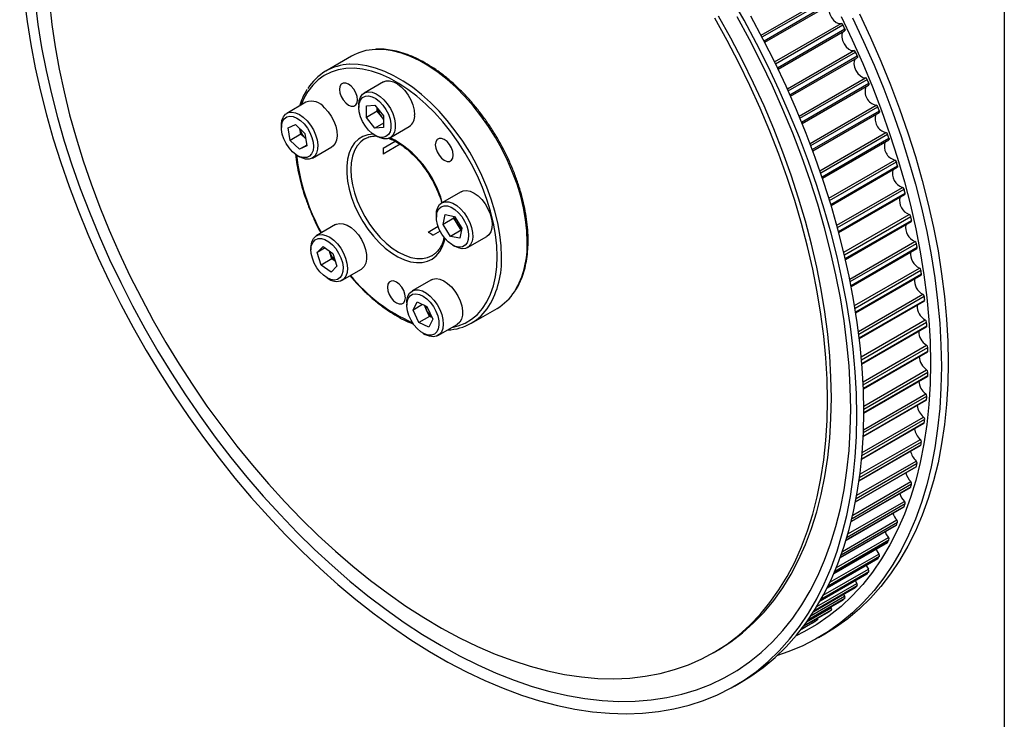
# Model space of a CAD drawing. Header units: millimetres. Extents: x 19 to 820, y 19 to 629.
# Tile 9 of 10: x 657 to 819, y 401 to 517. Entities that reach past the tile are written whole.
import ezdxf

# ---------------------------------------------------------------- set-up
doc = ezdxf.new("R2010")
doc.units = ezdxf.units.MM
doc.header["$LTSCALE"] = 3
doc.layers.add('DIMENSIONS', color=140, linetype='Continuous', lineweight=25)
doc.layers.add('TEXT', color=140, linetype='Continuous', lineweight=25)
doc.styles.add('SLDTEXTSTYLE0', font='TXT', dxfattribs={"width": 0.7})
doc.dimstyles.new('SLDDIMSTYLE0', dxfattribs={"dimtxt": 6.474023, "dimasz": 9.906, "dimexe": 0, "dimexo": 0.0625, "dimgap": 1.618506, "dimtad": 0, "dimtih": 1, "dimtoh": 1, "dimrnd": 1e-09, "dimzin": 4, "dimdsep": 46, "dimtxsty": 'SLDTEXTSTYLE0', "dimsah": 1, "dimcen": 0, "dimadec": 0, "dimazin": 1, "dimtfac": 1, "dimtofl": 0, "dimtmove": 0, "dimatfit": 3, "dimfxl": 0, "dimfrac": 2, "dimtolj": 1, "dimtzin": 12, "dimarcsym": 0})

# ---------------------------------------------------------------- blocks, each defined once
blk = doc.blocks.new('_D_11')
at = {"layer": 'DIMENSIONS'}
for p, q in [((596.03, 406.99), (593.86, 406.99)), ((593.86, 406.99), (593.86, 396.7)), ((615.27, 406.99), (617.45, 406.99)), ((617.45, 406.99), (617.45, 396.7)), ((593.86, 396.7), (596.03, 396.7)), ((617.45, 396.7), (615.27, 396.7)), ((651.14, 397.59), (634.47, 397.59)), ((668.98, 361.29), (651.14, 397.59))]:
    blk.add_line(p, q, dxfattribs=at)
blk.add_solid([(668.98, 361.29), (665.98, 370.86), (663.24, 369.51)], dxfattribs=at)
at = {"layer": 'DIMENSIONS', "char_height": 6.35, "attachment_point": 1, "style": 'SLDTEXTSTYLE0'}
for s, insert in [('%%c', (588.45, 416.62)), ('191.0', (598.23, 416.62)), ('7.52', (596.03, 404.88)), ('PITCH DIA.', (581.59, 393.15))]:
    blk.add_mtext(s, dxfattribs=dict(at, insert=insert))

msp = doc.modelspace()

# ---------------------------------------------------------------- linework, layer by layer
for p, q in [((779.064, 514.283), (790.025, 520.611)), ((779.213, 513.999), (790.319, 520.411)), ((779.546, 513.359), (790.651, 519.77)), ((779.672, 513.114), (790.639, 519.445)), ((781.295, 509.878), (792.249, 516.202)), ((781.441, 509.577), (792.541, 515.984)), ((781.754, 508.929), (792.852, 515.336)), ((781.866, 508.694), (792.833, 515.025)), ((783.385, 505.428), (794.328, 511.745)), ((783.528, 505.11), (794.617, 511.512)), ((711.539, 510.818), (707.296, 508.369)), ((783.819, 504.457), (794.907, 510.858)), ((783.919, 504.233), (794.881, 510.561)), ((716.817, 506.574), (713.635, 504.737)), ((785.328, 500.946), (796.256, 507.255)), ((785.467, 500.612), (796.542, 507.006)), ((785.736, 499.956), (796.809, 506.348)), ((785.823, 499.742), (796.778, 506.066)), ((704.039, 503.231), (700.857, 501.394)), ((712.755, 502.792), (712.755, 502.383)), ((713.992, 502.612), (715.406, 502.738)), ((713.992, 500.726), (713.992, 502.612)), ((715.76, 501.747), (713.992, 500.726)), ((715.406, 502.738), (716.82, 500.979)), ((715.76, 501.747), (715.76, 502.299)), ((716.467, 500.867), (715.76, 501.747)), ((787.121, 496.445), (798.029, 502.742)), ((787.253, 496.095), (798.31, 502.479)), ((787.5, 495.437), (798.554, 501.819)), ((787.576, 495.234), (798.518, 501.551)), ((715.406, 498.967), (713.992, 500.726)), ((716.82, 500.427), (716.467, 500.867)), ((716.82, 500.979), (716.82, 499.093)), ((699.977, 499.448), (699.977, 499.04)), ((701.076, 498.988), (702.289, 499.549)), ((701.415, 496.948), (701.076, 498.988)), ((702.289, 499.549), (703.842, 498.07)), ((703.183, 497.968), (703.039, 498.836)), ((716.82, 499.783), (715.406, 498.967)), ((716.82, 499.093), (715.406, 498.967)), ((717.885, 497.376), (721.067, 499.213)), ((703.183, 497.968), (701.415, 496.948)), ((702.968, 495.468), (701.415, 496.948)), ((703.96, 497.228), (703.183, 497.968)), ((703.842, 498.07), (704.182, 496.03)), ((703.987, 497.203), (703.96, 497.228)), ((703.987, 497.203), (703.96, 497.228)), ((715.406, 497.791), (715.759, 497.587)), ((716.752, 495.664), (718.722, 496.802)), ((788.757, 491.937), (799.641, 498.22)), ((788.882, 491.572), (799.918, 497.942)), ((789.106, 490.914), (800.138, 497.282)), ((789.171, 490.722), (800.096, 497.028)), ((704.161, 496.157), (702.968, 495.468)), ((704.182, 496.03), (702.968, 495.468)), ((705.107, 494.032), (708.289, 495.869)), ((719.565, 496.309), (716.752, 494.685)), ((702.628, 494.447), (702.982, 494.243)), ((790.233, 487.434), (801.089, 493.7)), ((790.35, 487.055), (801.359, 493.41)), ((790.55, 486.398), (801.555, 492.751)), ((790.605, 486.217), (801.508, 492.512)), ((791.546, 482.949), (802.367, 489.196)), ((791.654, 482.556), (802.631, 488.893)), ((729.594, 488.478), (726.412, 486.641)), ((791.829, 481.903), (802.802, 488.237)), ((791.875, 481.733), (802.751, 488.012)), ((725.532, 484.695), (725.532, 484.287)), ((726.631, 483.07), (726.97, 484.719)), ((728.398, 484.091), (726.631, 483.07)), ((726.97, 484.719), (728.523, 484.405)), ((728.398, 484.091), (728.466, 484.416)), ((729.005, 483.109), (728.398, 484.091)), ((728.523, 484.405), (729.737, 482.442)), ((792.692, 478.496), (803.473, 484.719)), ((792.789, 478.089), (803.729, 484.404)), ((792.94, 477.442), (803.875, 483.754)), ((708.92, 483.068), (705.738, 481.231)), ((724.174, 481.829), (725.807, 482.772)), ((727.844, 481.108), (726.631, 483.07)), ((729.612, 482.128), (727.844, 481.108)), ((729.612, 482.128), (729.005, 483.109)), ((729.737, 482.442), (729.397, 480.794)), ((729.67, 482.117), (729.612, 482.128)), ((792.977, 477.283), (803.821, 483.543)), ((726.14, 481.985), (725.023, 481.34)), ((729.397, 480.794), (727.844, 481.108)), ((730.662, 479.28), (733.844, 481.117)), ((704.858, 479.285), (704.858, 478.877)), ((705.885, 478.48), (706.845, 479.452)), ((707.172, 479.223), (705.885, 478.48)), ((706.845, 479.452), (708.469, 478.317)), ((728.183, 479.694), (728.537, 479.49)), ((793.669, 474.086), (804.403, 480.282)), ((793.754, 473.665), (804.652, 479.956)), ((793.88, 473.026), (804.771, 479.313)), ((793.909, 472.878), (804.715, 479.116)), ((706.549, 476.374), (705.885, 478.48)), ((708.317, 477.395), (706.549, 476.374)), ((707.985, 478.448), (707.901, 478.714)), ((708.317, 477.395), (707.985, 478.448)), ((708.885, 476.998), (708.317, 477.395)), ((708.469, 478.317), (709.133, 476.211)), ((708.174, 475.24), (706.549, 476.374)), ((709.133, 476.211), (708.174, 475.24)), ((709.988, 473.869), (713.17, 475.706)), ((794.476, 469.732), (805.155, 475.897)), ((794.547, 469.299), (805.395, 475.561)), ((707.509, 474.284), (707.862, 474.08)), ((724.714, 473.95), (721.532, 472.113)), ((794.649, 468.669), (805.489, 474.927)), ((794.67, 468.532), (805.43, 474.744)), ((795.111, 465.447), (805.727, 471.575)), ((795.168, 465.002), (805.958, 471.231)), ((720.651, 470.167), (720.651, 469.759)), ((721.679, 468.969), (722.343, 470.308)), ((723.268, 469.886), (721.679, 468.969)), ((722.343, 470.308), (723.967, 469.568)), ((723.927, 468.949), (723.555, 469.756)), ((723.967, 469.568), (724.927, 467.488)), ((731.294, 466.798), (735.537, 469.248)), ((795.243, 464.383), (806.025, 470.607)), ((795.258, 464.257), (805.965, 470.437)), ((722.639, 466.889), (721.679, 468.969)), ((724.407, 467.91), (722.639, 466.889)), ((724.407, 467.91), (723.927, 468.949)), ((724.927, 467.488), (724.263, 466.149)), ((724.819, 467.721), (724.407, 467.91)), ((724.263, 466.149), (722.639, 466.889)), ((725.782, 464.752), (728.964, 466.589)), ((795.574, 461.243), (806.118, 467.33)), ((795.614, 460.786), (806.339, 466.977)), ((795.665, 460.18), (806.379, 466.365)), ((795.674, 460.065), (806.318, 466.209)), ((723.303, 465.166), (723.656, 464.962)), ((795.866, 457.133), (806.325, 463.171)), ((795.888, 456.665), (806.536, 462.812)), ((795.914, 456.074), (806.55, 462.214)), ((795.918, 455.969), (806.488, 462.071)), ((795.987, 453.13), (806.35, 459.112)), ((795.99, 452.651), (806.55, 458.747)), ((795.991, 452.076), (806.536, 458.164)), ((795.991, 451.982), (806.474, 458.034)), ((795.923, 448.756), (806.379, 454.792)), ((795.941, 449.245), (806.191, 455.162)), ((795.895, 448.115), (806.278, 454.109)), ((795.899, 448.2), (806.339, 454.226)), ((795.73, 445.492), (805.849, 451.334)), ((795.635, 444.382), (805.898, 450.307)), ((795.642, 444.457), (805.958, 450.412)), ((795.689, 444.993), (806.025, 450.959)), ((795.215, 440.795), (805.337, 446.638)), ((795.224, 440.86), (805.395, 446.732)), ((795.295, 441.374), (805.489, 447.259)), ((795.361, 441.884), (805.325, 447.636)), ((794.642, 437.367), (804.596, 443.113)), ((794.653, 437.423), (804.652, 443.195)), ((794.745, 437.913), (804.771, 443.701)), ((794.839, 438.433), (804.621, 444.08)), ((794.05, 434.624), (803.875, 440.295)), ((794.175, 435.155), (803.738, 440.675)), ((793.926, 434.112), (803.676, 439.74)), ((793.938, 434.16), (803.729, 439.812)), ((793.222, 431.52), (802.802, 437.051)), ((793.38, 432.062), (802.679, 437.431)), ((793.078, 431.045), (802.581, 436.53)), ((793.091, 431.085), (802.631, 436.592)), ((792.116, 428.182), (801.313, 433.492)), ((792.128, 428.215), (801.359, 433.544)), ((792.275, 428.619), (801.555, 433.977)), ((792.47, 429.174), (801.446, 434.355)), ((791.062, 425.544), (799.876, 430.632)), ((791.074, 425.57), (799.918, 430.675)), ((791.232, 425.94), (800.138, 431.081)), ((791.467, 426.507), (800.043, 431.458)), ((790.403, 424.086), (798.475, 428.746)), ((789.948, 423.153), (798.274, 427.96)), ((789.958, 423.173), (798.31, 427.995)), ((790.123, 423.505), (798.554, 428.373)), ((788.818, 421.041), (796.511, 425.482)), ((788.826, 421.055), (796.542, 425.509)), ((788.99, 421.345), (796.809, 425.859)), ((789.317, 421.94), (796.744, 426.228)), ((788.269, 420.106), (794.857, 423.909)), ((794.588, 424.372), (794.857, 423.909)), ((787.735, 419.247), (794.592, 423.206)), ((787.74, 419.256), (794.617, 423.226)), ((787.892, 419.496), (794.907, 423.546)), ((792.65, 422.085), (792.818, 421.797)), ((794.617, 423.226), (794.592, 423.206)), ((786.781, 417.823), (792.523, 421.138)), ((786.785, 417.828), (792.541, 421.151)), ((786.912, 418.011), (792.852, 421.44)), ((787.333, 418.631), (792.818, 421.797)), ((792.541, 421.151), (792.523, 421.138)), ((786.063, 416.832), (790.308, 419.283)), ((786.064, 416.834), (790.319, 419.29)), ((786.15, 416.949), (790.651, 419.547)), ((786.604, 417.572), (790.632, 419.898)), ((790.319, 419.29), (790.308, 419.283)), ((790.567, 420.009), (790.632, 419.898)), ((785.684, 416.335), (787.954, 417.646)), ((785.685, 416.336), (787.958, 417.648)), ((785.715, 416.375), (788.31, 417.873)), ((787.958, 417.648), (787.954, 417.646)), ((785.684, 416.335), (785.838, 416.424)), ((785.845, 416.428), (785.838, 416.424)), ((788.573, 414.996), (789.704, 415.649)), ((771.156, 412.447), (771.792, 412.814)), ((774.663, 406.966), (775.794, 407.619))]:
    msp.add_line(p, q)
at = {"flags": 128}
for points in [[(657.58, 520.319), (658.051, 516.567), (658.654, 512.766), (659.389, 508.923), (660.255, 505.046), (661.248, 501.142), (662.369, 497.219), (663.613, 493.284), (664.98, 489.346), (666.466, 485.412), (668.069, 481.49), (669.784, 477.587), (671.61, 473.711), (673.542, 469.87), (675.576, 466.071), (677.709, 462.322), (679.936, 458.629), (682.254, 455.001), (684.656, 451.444), (687.14, 447.965), (689.699, 444.571), (692.33, 441.269), (695.026, 438.065), (697.782, 434.966), (700.594, 431.977), (703.455, 429.104), (706.36, 426.353), (709.304, 423.73), (712.28, 421.239), (715.282, 418.885), (718.306, 416.673), (721.344, 414.608), (724.392, 412.693), (727.442, 410.932), (730.489, 409.329), (733.528, 407.886), (736.551, 406.607), (739.554, 405.494), (742.53, 404.549), (745.473, 403.774), (748.378, 403.17), (751.24, 402.739), (754.051, 402.482), (756.808, 402.399), (759.504, 402.49), (762.134, 402.755), (764.694, 403.194), (767.177, 403.806), (769.58, 404.588), (771.897, 405.541), (774.124, 406.662), (776.257, 407.949), (778.292, 409.399), (780.224, 411.01), (782.049, 412.778), (783.765, 414.7), (785.367, 416.772), (786.853, 418.99), (788.22, 421.35), (789.465, 423.848), (790.585, 426.477), (791.579, 429.234), (792.444, 432.112), (793.179, 435.106), (793.783, 438.211), (794.253, 441.419), (794.59, 444.726), (794.792, 448.123), (794.86, 451.606)], [(659.378, 519.788), (659.852, 516.058), (660.46, 512.279), (661.201, 508.458), (662.072, 504.603), (663.073, 500.722), (664.201, 496.823), (665.454, 492.914), (666.83, 489.001), (668.326, 485.094), (669.938, 481.201), (671.664, 477.328), (673.5, 473.484), (675.442, 469.676), (677.486, 465.913), (679.629, 462.201), (681.866, 458.549), (684.192, 454.964), (686.603, 451.452), (689.094, 448.021), (691.66, 444.678), (694.296, 441.429), (696.996, 438.282), (699.755, 435.242), (702.568, 432.315), (705.428, 429.508), (708.331, 426.826), (711.269, 424.275), (714.238, 421.859), (717.231, 419.584), (720.242, 417.453), (723.266, 415.473), (726.296, 413.645), (729.325, 411.975), (732.349, 410.465), (735.36, 409.118), (738.353, 407.937), (741.322, 406.926), (744.261, 406.084), (747.163, 405.415), (750.024, 404.92), (752.836, 404.599), (755.595, 404.453), (758.295, 404.483), (760.931, 404.689), (763.497, 405.069), (765.988, 405.624), (768.399, 406.352), (770.725, 407.252), (772.962, 408.321), (775.105, 409.559), (777.15, 410.962), (779.092, 412.527), (780.928, 414.251), (782.653, 416.131), (784.266, 418.164), (785.761, 420.344), (787.137, 422.668), (788.39, 425.13), (789.518, 427.727), (790.519, 430.452), (791.391, 433.301), (792.131, 436.267), (792.739, 439.344), (793.213, 442.527), (793.553, 445.808), (793.756, 449.182), (793.824, 452.641)], [(661.735, 519.659), (662.14, 516.05), (662.678, 512.389), (663.349, 508.683), (664.151, 504.941), (665.082, 501.17), (666.14, 497.378), (667.324, 493.574), (668.63, 489.764), (670.057, 485.958), (671.6, 482.162), (673.257, 478.386), (675.024, 474.637), (676.898, 470.923), (678.874, 467.252), (680.949, 463.631), (683.117, 460.068), (685.375, 456.571), (687.718, 453.147), (690.141, 449.802), (692.638, 446.545), (695.205, 443.383), (697.835, 440.32), (700.525, 437.365), (703.267, 434.524), (706.056, 431.801), (708.886, 429.204), (711.752, 426.737), (714.647, 424.406), (717.565, 422.215), (720.5, 420.169), (723.446, 418.274), (726.397, 416.531), (729.346, 414.946), (732.288, 413.521), (735.215, 412.26), (738.122, 411.164), (741.003, 410.238), (743.852, 409.481), (746.663, 408.897), (749.429, 408.486), (752.146, 408.249), (754.806, 408.186), (757.406, 408.298), (759.938, 408.585), (762.399, 409.045), (764.782, 409.679), (767.083, 410.484), (769.297, 411.458), (771.419, 412.601), (773.445, 413.909), (775.371, 415.38), (777.192, 417.01), (778.904, 418.796), (780.505, 420.735), (781.99, 422.822), (783.356, 425.053), (784.602, 427.423), (785.723, 429.928), (786.718, 432.561), (787.585, 435.318), (788.322, 438.193), (788.926, 441.179), (789.398, 444.271), (789.735, 447.461), (789.938, 450.743), (790.006, 454.111)], [(794.86, 451.606), (794.792, 455.167), (794.59, 458.798), (794.253, 462.493), (793.783, 466.245), (793.179, 470.046), (792.444, 473.889), (791.579, 477.766), (790.585, 481.67), (789.465, 485.593), (788.22, 489.528), (786.853, 493.466), (785.367, 497.4), (783.765, 501.322), (782.049, 505.225), (780.224, 509.101), (778.292, 512.942), (776.257, 516.741), (774.124, 520.49)], [(790.545, 519.39), (790.367, 519.203), (790.228, 518.812), (790.232, 518.313), (790.377, 517.761), (790.648, 517.218), (791.014, 516.745), (791.435, 516.395), (791.862, 516.207), (792.249, 516.202)], [(795.265, 517.784), (797.091, 513.908), (798.806, 510.005), (800.409, 506.083), (801.895, 502.149), (803.261, 498.211), (804.506, 494.276), (805.627, 490.354), (806.62, 486.45), (807.486, 482.572), (808.221, 478.729), (808.824, 474.928), (809.295, 471.176), (809.631, 467.481), (809.834, 463.85), (809.901, 460.289), (809.834, 456.807), (809.631, 453.409), (809.295, 450.102), (808.824, 446.894), (808.221, 443.789), (807.486, 440.795), (806.62, 437.917), (805.627, 435.16), (804.506, 432.531), (803.261, 430.034), (801.895, 427.674), (800.409, 425.455), (798.806, 423.383), (797.091, 421.461), (795.265, 419.693), (793.333, 418.082), (791.299, 416.632), (789.704, 415.649)], [(790.006, 454.111), (789.938, 457.556), (789.735, 461.073), (789.398, 464.653), (788.926, 468.289), (788.322, 471.973), (787.585, 475.698), (786.718, 479.456), (785.723, 483.238), (784.602, 487.037), (783.356, 490.846), (781.99, 494.655), (780.505, 498.456), (778.904, 502.243), (777.192, 506.007), (775.371, 509.739), (773.445, 513.433), (771.419, 517.08)], [(790.642, 454.478), (790.575, 457.924), (790.372, 461.44), (790.034, 465.02), (789.563, 468.656), (788.958, 472.341), (788.221, 476.066), (787.355, 479.823), (786.36, 483.606), (785.238, 487.405), (783.993, 491.213), (782.626, 495.022), (781.141, 498.824), (779.54, 502.611), (777.828, 506.374), (776.007, 510.107), (774.082, 513.801), (772.056, 517.448)], [(793.824, 452.641), (793.756, 456.179), (793.553, 459.788), (793.213, 463.461), (792.739, 467.191), (792.131, 470.971), (791.391, 474.792), (790.519, 478.646), (789.518, 482.527), (788.39, 486.426), (787.137, 490.336), (785.761, 494.248), (784.266, 498.155), (782.653, 502.049), (780.928, 505.922), (779.092, 509.766), (777.15, 513.573), (775.105, 517.336)], [(795.991, 452.259), (795.924, 455.82), (795.721, 459.451), (795.384, 463.146), (794.914, 466.898), (794.311, 470.699), (793.576, 474.542), (792.71, 478.419), (791.717, 482.323), (790.596, 486.246), (789.351, 490.181), (787.985, 494.119), (786.499, 498.053), (784.896, 501.975), (783.181, 505.878), (781.355, 509.754), (779.423, 513.595), (777.389, 517.394)], [(794.134, 517.131), (795.959, 513.255), (797.675, 509.352), (799.277, 505.43), (800.763, 501.496), (802.13, 497.558), (803.375, 493.623), (804.495, 489.7), (805.489, 485.796), (806.354, 481.919), (807.089, 478.076), (807.693, 474.275), (808.163, 470.523), (808.5, 466.828), (808.702, 463.197), (808.77, 459.636), (808.702, 456.154), (808.5, 452.756), (808.163, 449.449), (807.693, 446.241), (807.089, 443.136), (806.354, 440.142), (805.489, 437.264), (804.495, 434.507), (803.375, 431.878), (802.13, 429.381), (800.763, 427.021), (799.277, 424.802), (797.675, 422.73), (795.959, 420.808), (794.134, 419.04), (792.202, 417.429), (790.167, 415.979), (788.035, 414.692), (785.807, 413.571), (783.49, 412.619), (781.763, 412.036)], [(792.244, 517.358), (794.08, 513.514), (795.806, 509.641), (797.418, 505.748), (798.913, 501.841), (800.289, 497.928), (801.542, 494.019), (802.671, 490.12), (803.671, 486.239), (804.543, 482.384), (805.283, 478.563), (805.891, 474.784), (806.365, 471.054), (806.705, 467.381), (806.909, 463.772), (806.977, 460.234), (806.909, 456.775), (806.705, 453.401), (806.365, 450.119), (805.891, 446.936), (805.283, 443.859), (804.543, 440.893), (803.671, 438.045), (802.671, 435.32), (801.542, 432.723), (800.289, 430.26), (798.913, 427.936), (797.418, 425.756), (795.806, 423.724), (794.08, 421.844), (792.244, 420.119), (790.302, 418.554), (788.257, 417.151), (786.114, 415.914), (784.83, 415.274)], [(792.632, 514.909), (792.535, 514.806), (792.375, 514.436), (792.356, 513.951), (792.481, 513.403), (792.734, 512.855), (793.087, 512.367), (793.502, 511.995), (793.932, 511.78), (794.328, 511.745)], [(792.852, 515.336), (792.873, 515.284), (792.888, 515.231), (792.895, 515.181), (792.894, 515.135), (792.885, 515.094), (792.869, 515.06), (792.846, 515.034), (792.833, 515.025)], [(740.509, 480.236), (740.44, 482.032), (740.236, 483.892), (739.897, 485.802), (739.426, 487.746), (738.828, 489.709), (738.106, 491.674), (737.267, 493.626), (736.318, 495.549), (735.266, 497.427), (734.119, 499.246), (732.887, 500.991), (731.58, 502.647), (730.208, 504.202), (728.782, 505.643), (727.314, 506.958), (725.816, 508.137), (724.299, 509.17), (722.777, 510.049), (721.26, 510.767), (719.762, 511.318), (718.294, 511.698), (716.868, 511.903), (715.496, 511.932), (715.457, 511.93)], [(794.574, 510.384), (794.558, 510.366), (794.377, 510.019), (794.336, 509.548), (794.438, 509.006), (794.673, 508.454), (795.013, 507.953), (795.421, 507.56), (795.852, 507.318), (796.256, 507.255)], [(794.907, 510.858), (794.926, 510.805), (794.938, 510.754), (794.943, 510.704), (794.94, 510.659), (794.93, 510.62), (794.912, 510.588), (794.887, 510.565), (794.881, 510.561)], [(735.559, 477.787), (735.49, 479.571), (735.284, 481.421), (734.943, 483.319), (734.469, 485.252), (733.866, 487.202), (733.14, 489.153), (732.296, 491.09), (731.341, 492.996), (730.284, 494.856), (729.132, 496.653), (727.897, 498.374), (726.587, 500.003), (725.213, 501.528), (723.788, 502.936), (722.323, 504.215), (720.829, 505.354), (719.32, 506.345), (717.808, 507.178), (716.305, 507.847), (714.824, 508.347), (713.377, 508.673), (711.976, 508.822), (710.633, 508.794), (709.359, 508.588), (708.164, 508.206), (707.059, 507.652), (706.052, 506.93), (705.152, 506.046), (704.366, 505.008), (703.7, 503.823), (703.261, 502.781)], [(736.266, 477.787), (736.198, 479.583), (735.993, 481.443), (735.654, 483.353), (735.184, 485.297), (734.585, 487.26), (733.864, 489.225), (733.025, 491.176), (732.075, 493.099), (731.023, 494.978), (729.876, 496.797), (728.644, 498.542), (727.337, 500.198), (725.965, 501.753), (724.54, 503.194), (723.072, 504.509), (721.573, 505.688), (720.057, 506.721), (718.534, 507.6), (717.017, 508.318), (715.519, 508.869), (714.051, 509.249), (712.625, 509.454), (711.253, 509.483), (711.214, 509.481)], [(716.817, 506.574), (717.255, 506.74), (717.829, 506.76), (718.456, 506.599), (719.104, 506.265), (719.746, 505.773), (720.349, 505.147), (720.887, 504.415), (721.334, 503.613), (721.669, 502.776), (721.877, 501.945), (721.947, 501.159)], [(712.53, 503.632), (712.457, 504.204), (712.246, 504.804), (711.918, 505.373), (711.504, 505.855), (711.045, 506.204), (710.586, 506.385), (710.172, 506.381), (709.844, 506.191), (709.633, 505.835), (709.56, 505.347), (709.633, 504.775), (709.844, 504.175), (710.172, 503.606), (710.586, 503.124), (711.045, 502.775), (711.504, 502.594), (711.918, 502.598), (712.246, 502.788), (712.457, 503.144), (712.53, 503.632)], [(712.755, 502.792), (712.825, 503.497), (713.032, 504.088), (713.367, 504.538), (713.814, 504.825), (714.352, 504.935), (714.956, 504.865), (715.597, 504.616), (716.246, 504.201), (716.872, 503.638), (717.446, 502.955), (717.942, 502.184), (718.335, 501.359), (718.608, 500.521), (718.747, 499.707), (718.747, 498.957), (718.608, 498.305), (718.335, 497.781), (717.942, 497.411), (717.446, 497.211), (716.872, 497.191), (716.246, 497.351), (715.759, 497.587)], [(796.809, 506.348), (796.827, 506.296), (796.837, 506.244), (796.84, 506.196), (796.835, 506.152), (796.822, 506.115), (796.802, 506.085), (796.778, 506.066)], [(712.755, 502.383), (712.826, 503.048), (713.037, 503.595), (713.375, 503.993), (713.823, 504.223), (714.356, 504.271), (714.946, 504.134), (715.56, 503.82), (716.167, 503.347), (716.732, 502.739), (717.226, 502.029), (717.622, 501.256), (717.898, 500.461), (718.04, 499.688), (718.04, 498.977), (717.898, 498.367), (717.622, 497.891), (717.226, 497.575), (716.732, 497.435), (716.167, 497.48), (715.56, 497.707), (714.946, 498.103), (714.356, 498.647), (713.823, 499.311), (713.375, 500.057), (713.037, 500.846), (712.826, 501.636), (712.755, 502.383)], [(699.977, 499.448), (699.98, 499.596), (700.078, 500.282), (700.312, 500.847), (700.671, 501.265), (701.138, 501.517), (701.691, 501.592), (702.305, 501.485), (702.95, 501.202), (703.597, 500.755), (704.215, 500.167), (704.775, 499.463), (705.252, 498.678), (705.622, 497.848), (705.869, 497.011), (705.981, 496.207), (705.953, 495.474), (705.786, 494.845), (705.488, 494.35), (705.073, 494.013), (704.559, 493.848), (703.973, 493.865), (703.34, 494.061), (702.982, 494.243)], [(707.093, 502.314), (707.686, 501.664), (708.207, 500.916), (708.633, 500.103), (708.944, 499.265), (709.124, 498.439), (709.167, 497.666), (709.068, 496.981), (708.835, 496.416), (708.476, 495.998), (708.289, 495.869)], [(798.554, 501.819), (798.57, 501.766), (798.578, 501.716), (798.579, 501.668), (798.572, 501.626), (798.557, 501.591), (798.536, 501.564), (798.518, 501.551)], [(701.809, 495.07), (701.25, 495.689), (700.765, 496.407), (700.38, 497.184), (700.117, 497.979), (699.989, 498.748), (700.003, 499.451), (700.159, 500.049), (700.448, 500.51), (700.854, 500.809), (701.357, 500.93), (701.928, 500.867), (702.536, 500.622), (703.15, 500.21), (703.735, 499.653), (704.261, 498.979), (704.699, 498.227), (705.025, 497.435), (705.222, 496.648), (705.28, 495.907), (705.194, 495.253), (704.97, 494.72), (704.62, 494.337), (704.162, 494.126), (703.622, 494.096), (703.028, 494.251), (702.413, 494.581), (701.809, 495.07)], [(715.114, 497.978), (714.244, 497.868), (713.421, 497.586), (712.689, 497.135), (712.06, 496.525), (711.544, 495.764), (711.149, 494.866), (710.882, 493.845), (710.747, 492.717), (710.747, 491.502), (710.882, 490.22), (711.149, 488.89), (711.544, 487.536), (712.06, 486.179), (712.689, 484.842), (713.421, 483.547), (714.244, 482.314), (715.144, 481.165), (716.106, 480.118), (717.115, 479.19), (718.153, 478.396), (719.205, 477.75), (720.252, 477.262), (721.278, 476.94), (722.266, 476.79), (723.198, 476.814), (724.061, 477.01), (724.84, 477.378), (725.522, 477.909), (726.096, 478.596), (726.553, 479.427), (726.884, 480.389), (726.967, 480.738)], [(713.698, 497.183), (713.061, 496.706), (712.49, 496.049), (712.036, 495.247), (711.705, 494.314), (711.505, 493.265), (711.438, 492.12), (711.505, 490.896), (711.705, 489.617), (712.036, 488.302), (712.49, 486.975), (713.061, 485.658), (713.739, 484.375), (714.512, 483.146), (715.366, 481.993), (716.288, 480.936), (717.262, 479.993), (718.27, 479.179), (719.295, 478.51), (720.321, 477.995), (721.329, 477.645), (722.302, 477.464), (723.224, 477.457), (724.079, 477.623), (724.852, 477.96), (724.875, 477.973)], [(728.324, 494.515), (728.251, 495.087), (728.04, 495.686), (727.711, 496.255), (727.298, 496.738), (726.839, 497.087), (726.38, 497.268), (725.966, 497.263), (725.637, 497.073), (725.426, 496.717), (725.354, 496.229), (725.426, 495.657), (725.637, 495.058), (725.966, 494.489), (726.38, 494.006), (726.839, 493.657), (727.298, 493.476), (727.711, 493.481), (728.04, 493.67), (728.251, 494.027), (728.324, 494.515)], [(800.138, 497.282), (800.152, 497.23), (800.158, 497.18), (800.156, 497.134), (800.147, 497.094), (800.13, 497.061), (800.107, 497.036), (800.096, 497.028)], [(801.555, 492.751), (801.567, 492.699), (801.571, 492.65), (801.567, 492.606), (801.556, 492.567), (801.537, 492.536), (801.512, 492.514), (801.508, 492.512)], [(729.594, 488.478), (729.927, 488.617), (730.487, 488.674), (731.105, 488.549), (731.752, 488.249), (732.397, 487.787), (733.011, 487.185), (733.564, 486.472), (734.031, 485.681), (734.389, 484.848), (734.623, 484.013), (734.722, 483.214), (734.679, 482.49), (734.499, 481.873), (734.188, 481.393), (733.844, 481.117)], [(725.532, 484.695), (725.577, 485.268), (725.758, 485.884), (726.068, 486.364), (726.494, 486.685), (727.016, 486.831), (727.609, 486.797)], [(727.364, 486.141), (727.968, 485.933), (728.583, 485.553), (729.177, 485.022), (729.717, 484.369), (730.175, 483.629), (730.525, 482.842), (730.749, 482.051), (730.835, 481.297), (730.777, 480.622), (730.58, 480.062), (730.254, 479.648), (729.816, 479.401), (729.29, 479.335), (728.705, 479.453), (728.091, 479.75), (727.483, 480.208), (726.912, 480.804), (726.409, 481.505), (726.003, 482.274), (725.714, 483.068), (725.558, 483.846), (725.544, 484.565), (725.672, 485.187), (725.935, 485.677), (726.32, 486.01), (726.805, 486.168), (727.364, 486.141)], [(727.609, 486.797), (728.245, 486.583), (728.895, 486.2), (729.528, 485.665), (730.114, 485.004), (730.627, 484.247), (731.043, 483.43), (731.341, 482.591), (731.508, 481.77), (731.536, 481.004), (731.424, 480.329), (731.177, 479.778), (730.806, 479.375), (730.33, 479.14), (729.769, 479.084), (729.151, 479.209), (728.537, 479.49)], [(708.92, 483.068), (709.05, 483.134), (709.58, 483.263), (710.178, 483.21), (710.817, 482.979), (711.467, 482.579), (712.096, 482.031), (712.677, 481.358), (713.181, 480.594), (713.586, 479.773), (713.871, 478.934), (714.025, 478.116), (714.039, 477.358), (713.913, 476.695), (713.653, 476.157), (713.271, 475.77), (713.17, 475.706)], [(704.858, 479.285), (704.869, 479.579), (704.995, 480.242), (705.255, 480.78), (705.637, 481.166), (706.123, 481.384), (706.69, 481.422), (707.313, 481.279), (707.961, 480.962), (708.604, 480.485), (709.213, 479.871), (709.758, 479.149), (710.215, 478.351), (710.562, 477.517), (710.783, 476.683), (710.867, 475.891), (710.811, 475.176), (710.617, 474.571), (710.294, 474.107), (710.294, 474.107)], [(709.655, 474.308), (709.237, 474.026), (708.727, 473.923), (708.151, 474.004), (707.54, 474.266), (706.928, 474.694), (706.347, 475.265), (705.829, 475.948), (705.401, 476.706), (705.087, 477.499), (704.903, 478.283), (704.861, 479.017), (704.96, 479.661), (705.198, 480.18), (705.56, 480.547), (706.027, 480.74), (706.573, 480.751), (707.171, 480.578), (707.786, 480.231), (708.387, 479.728), (708.941, 479.097), (709.417, 478.372), (709.79, 477.591), (710.041, 476.797), (710.155, 476.032), (710.126, 475.339), (709.956, 474.753), (709.655, 474.308)], [(707.985, 478.448), (707.921, 478.685), (707.917, 478.703)], [(728.077, 466.077), (729.132, 466.34), (730.284, 466.808), (731.341, 467.447), (732.296, 468.251), (733.14, 469.213), (733.866, 470.326), (734.469, 471.58), (734.943, 472.965), (735.284, 474.47), (735.49, 476.081), (735.559, 477.787)], [(724.714, 473.95), (724.943, 474.056), (725.489, 474.149), (726.098, 474.06), (726.741, 473.794), (727.389, 473.363), (728.011, 472.788), (728.579, 472.094), (729.065, 471.316), (729.447, 470.488), (729.707, 469.65), (729.833, 468.841), (729.819, 468.099), (729.665, 467.459), (729.38, 466.949), (728.975, 466.595), (728.964, 466.589)], [(720.427, 471.008), (720.354, 471.58), (720.143, 472.179), (719.815, 472.748), (719.401, 473.231), (718.942, 473.58), (718.483, 473.761), (718.069, 473.756), (717.74, 473.567), (717.53, 473.21), (717.457, 472.722), (717.53, 472.15), (717.74, 471.551), (718.069, 470.982), (718.483, 470.499), (718.942, 470.15), (719.401, 469.969), (719.815, 469.974), (720.143, 470.164), (720.354, 470.52), (720.427, 471.008)], [(720.651, 470.167), (720.677, 470.602), (720.83, 471.243), (721.116, 471.752), (721.52, 472.106), (722.024, 472.288), (722.605, 472.29), (723.235, 472.112), (723.884, 471.761), (724.523, 471.255), (725.122, 470.617), (725.651, 469.876), (726.088, 469.069)], [(725.448, 468.79), (725.75, 467.996), (725.92, 467.214), (725.948, 466.488), (725.834, 465.855), (725.584, 465.35), (725.211, 465), (724.734, 464.824), (724.181, 464.832), (723.58, 465.023), (722.965, 465.387), (722.367, 465.904), (721.82, 466.546), (721.353, 467.279), (720.991, 468.063), (720.754, 468.856), (720.654, 469.615), (720.697, 470.299), (720.881, 470.872), (721.195, 471.302), (721.622, 471.567), (722.141, 471.651), (722.722, 471.551), (723.334, 471.272), (723.945, 470.829), (724.521, 470.246), (725.031, 469.553), (725.448, 468.79)], [(726.088, 469.069), (726.411, 468.231), (726.605, 467.403), (726.661, 466.623), (726.577, 465.927), (726.356, 465.349), (726.009, 464.915), (725.552, 464.645), (725.007, 464.553), (724.398, 464.641), (723.754, 464.908), (723.656, 464.962)], [(771.792, 412.814), (772.056, 412.968), (774.082, 414.276), (776.007, 415.747), (777.828, 417.377), (779.54, 419.164), (781.141, 421.102), (782.626, 423.19), (783.993, 425.421), (785.238, 427.791), (786.36, 430.295), (787.355, 432.929), (788.221, 435.686), (788.958, 438.56), (789.563, 441.546), (790.034, 444.638), (790.372, 447.828), (790.575, 451.111), (790.642, 454.478)], [(775.794, 407.619), (777.389, 408.602), (779.423, 410.052), (781.355, 411.663), (783.181, 413.431), (784.896, 415.353), (786.499, 417.425), (787.985, 419.644), (789.351, 422.004), (790.596, 424.501), (791.717, 427.13), (792.71, 429.887), (793.576, 432.765), (794.311, 435.759), (794.914, 438.864), (795.384, 442.072), (795.721, 445.379), (795.924, 448.777), (795.991, 452.259)], [(799.484, 432.435), (799.699, 431.956), (800.043, 431.458)], [(799.918, 430.675), (799.896, 430.647), (799.876, 430.632)], [(798.01, 429.555), (798.145, 429.256), (798.475, 428.746)], [(796.377, 426.865), (796.429, 426.749), (796.744, 426.228)], [(798.31, 427.995), (798.287, 427.969), (798.274, 427.96)], [(796.542, 425.509), (796.517, 425.486), (796.511, 425.482)], [(788.339, 418.146), (788.351, 418.111), (788.363, 418.06), (788.367, 418.011), (788.364, 417.966), (788.353, 417.927), (788.335, 417.896), (788.31, 417.873)]]:
    msp.add_lwpolyline(points, dxfattribs=at)
for centre, radius, start, end in [((792.24, 515.886), 0.316, 18.18412, 88.36879), ((647.018, 445.697), 161.608, 25.52561, 25.78064), ((715.76, 503.406), 8.53, 92.04188, 119.66338), ((794.297, 511.412), 0.335, 17.38357, 84.71893), ((649.412, 446.799), 158.973, 23.76309, 24.02093), ((711.517, 501.056), 8.431, 92.05896, 148.4363), ((796.203, 506.906), 0.353, 16.51772, 81.31117), ((652.585, 448.144), 155.526, 21.9774, 22.23904), ((798.472, 504.972), 2.273, 157.89404, 258.77222), ((704.96, 500.752), 2.644, 36.22239, 110.36827), ((719.027, 502.941), 3.294, 192.3087, 219.00933), ((797.953, 502.379), 0.371, 15.58264, 78.12824), ((656.503, 449.662), 151.324, 20.16163, 20.42809), ((718.734, 502.674), 2.899, 218.54685, 228.68881), ((719.857, 500.932), 2.102, 305.12687, 6.18531), ((800.185, 500.473), 2.318, 160.36, 256.44585), ((706.259, 499.604), 3.307, 193.54678, 225.92926), ((710.159, 482.343), 16.918, 14.9105, 62.76651), ((801.731, 495.971), 2.36, 162.74664, 254.19986), ((799.542, 497.845), 0.388, 14.57571, 75.15307), ((661.118, 451.283), 146.432, 18.30852, 18.58088), ((727.215, 495.175), 10.474, 177.31907, 182.68093), ((737.213, 498.625), 35.001, 186.67358, 208.89757), ((800.966, 493.315), 0.404, 13.49504, 72.3693), ((666.367, 452.936), 140.929, 16.41041, 16.68981), ((803.14, 491.496), 2.427, 165.67968, 251.40873), ((802.222, 488.803), 0.418, 12.33899, 69.76152), ((672.174, 454.554), 134.9, 14.45916, 14.74682), ((804.355, 487.031), 2.475, 168.12714, 249.10471), ((802.622, 488.159), 0.196, 311.41396, 23.42167), ((731.585, 484.755), 3.06, 187.40752, 212.52457), ((803.306, 484.321), 0.431, 11.10585, 67.31551), ((678.455, 456.073), 128.438, 12.44604, 12.74328), ((803.701, 483.686), 0.187, 310.06509, 21.40215), ((731.6, 484.678), 3.033, 211.15423, 231.41537), ((805.392, 482.599), 2.52, 170.49509, 246.88196), ((729.828, 490.644), 10.472, 237.32132, 242.68406), ((725.622, 479.647), 14.898, 329.35923, 2.26648), ((804.216, 479.881), 0.442, 9.79362, 65.01826), ((685.117, 457.435), 121.637, 10.3617, 10.66991), ((804.604, 479.255), 0.177, 308.75035, 19.24519), ((711.153, 479.453), 3.323, 197.59547, 226.70315), ((721.38, 477.197), 14.898, 329.35923, 2.26648), ((806.249, 478.213), 2.562, 172.79338, 244.7309), ((804.949, 475.495), 0.451, 8.39976, 62.85802), ((692.06, 458.589), 114.599, 8.19604, 8.51675), ((709.06, 475.744), 2.05, 234.25261, 307.00501), ((732.381, 491.721), 27.059, 219.0642, 246.44329), ((806.922, 473.884), 2.6, 175.03129, 242.64254), ((805.327, 474.877), 0.169, 307.48427, 16.93313), ((731.163, 476.677), 8.621, 300.48534, 327.57093), ((805.504, 471.176), 0.457, 6.92113, 60.82428), ((699.18, 459.493), 107.421, 5.93818, 6.27302), ((726.614, 470.214), 2.97, 190.08505, 205.20404), ((727.079, 474.1), 8.419, 272.19921, 327.72593), ((807.411, 469.625), 2.635, 177.21759, 240.6084), ((805.866, 470.568), 0.163, 306.99773, 13.7323), ((726.853, 470.269), 3.21, 204.27949, 229.57439), ((805.879, 466.934), 0.462, 5.35384, 58.90773), ((806.227, 466.335), 0.155, 305.78233, 11.14871), ((706.372, 460.115), 100.203, 3.57638, 3.92711), ((807.793, 465.491), 2.745, 180.3062, 237.67487), ((806.074, 462.782), 0.463, 3.69317, 57.10021), ((713.53, 460.431), 93.036, 1.098, 1.46652), ((807.918, 461.41), 2.782, 182.43753, 235.70189), ((806.404, 462.192), 0.148, 304.65303, 8.36555), ((806.087, 458.731), 0.463, 1.93347, 55.39463), ((806.39, 458.154), 0.147, 305.14414, 3.84728), ((720.555, 460.431), 86.012, 358.48957, 358.87789), ((807.854, 457.433), 2.815, 184.52683, 233.77457), ((805.919, 454.792), 0.46, 0.06814, 53.78492), ((727.348, 460.115), 79.21, 355.73681, 356.14706), ((807.659, 453.601), 2.901, 187.06813, 231.39928), ((806.199, 454.224), 0.14, 304.0451, 0.80396), ((805.571, 450.975), 0.454, 358.08953, 52.26594), ((805.826, 450.418), 0.133, 303.0592, 357.53267), ((733.823, 459.493), 72.705, 352.82483, 353.25919), ((807.226, 449.866), 2.93, 189.0863, 229.55158), ((805.043, 447.29), 0.446, 355.98885, 50.83343), ((805.27, 446.745), 0.127, 302.20187, 354.01928), ((739.9, 458.589), 66.56, 349.73841, 350.19911), ((806.607, 446.266), 2.953, 191.07953, 227.73376), ((804.529, 443.218), 0.125, 302.24533, 349.49399), ((804.337, 443.748), 0.436, 353.75616, 49.4839), ((745.511, 457.435), 60.831, 346.46252, 346.95172), ((805.846, 442.834), 3.017, 193.31164, 225.68251), ((750.601, 456.073), 55.561, 342.98299, 343.50265), ((803.455, 440.359), 0.425, 351.38029, 48.21457), ((804.868, 439.537), 3.039, 195.28594, 223.89511), ((803.614, 439.842), 0.119, 301.51416, 345.63575), ((755.13, 454.553), 50.783, 339.28746, 339.83923), ((802.398, 437.13), 0.411, 348.8488, 47.0232), ((803.711, 436.405), 3.055, 197.24701, 222.12763), ((802.522, 436.629), 0.114, 300.93205, 341.52568), ((801.257, 433.587), 0.11, 300.50038, 337.16854), ((759.07, 452.935), 46.522, 335.36673, 335.95169), ((801.171, 434.071), 0.396, 346.14803, 45.90797), ((762.411, 451.281), 42.794, 331.21622, 331.83468), ((799.775, 431.191), 0.379, 343.2631, 44.86725), ((798.214, 428.496), 0.362, 340.17806, 43.8993), ((765.156, 449.659), 39.605, 326.83779, 327.48901), ((767.323, 448.14), 36.958, 322.24144, 322.9234), ((796.493, 425.994), 0.344, 336.87612, 43.00192), ((794.616, 423.691), 0.325, 333.34004, 42.17187), ((768.944, 446.794), 34.85, 317.44687, 318.15606), ((770.066, 445.691), 33.276, 312.4842, 313.21558), ((792.588, 421.595), 0.306, 329.55266, 41.40417), ((770.745, 444.897), 32.231, 307.39376, 308.14087), ((790.414, 419.71), 0.288, 325.49776, 40.69125), ((771.049, 444.473), 31.709, 302.22447, 302.97975)]:
    msp.add_arc(centre, radius, start, end)
for points, knots in [([(740.655, 480.44), (740.652, 480.735), (740.642, 481.591), (740.531, 483.056), (740.284, 484.84), (739.916, 486.662), (739.432, 488.507), (738.834, 490.362), (738.128, 492.214), (737.318, 494.051), (736.411, 495.859), (735.412, 497.626), (734.33, 499.339), (733.17, 500.986), (731.943, 502.555), (730.655, 504.036), (729.316, 505.417), (727.936, 506.689), (726.524, 507.843), (725.089, 508.87), (723.641, 509.762), (722.191, 510.514), (720.748, 511.118), (719.322, 511.571), (717.926, 511.862), (716.68, 512.002), (715.926, 511.971), (715.606, 511.958)], [0, 0, 0, 0, 0.02173899, 0.06298111, 0.10421661, 0.14543696, 0.18664117, 0.22783035, 0.26900678, 0.31017344, 0.35133363, 0.39249084, 0.43364862, 0.47480964, 0.51597732, 0.55715531, 0.59834721, 0.63955641, 0.68078585, 0.72203752, 0.76331169, 0.80460563, 0.84591175, 0.88720824, 0.92846611, 0.96964451, 1, 1, 1, 1]), ([(704.232, 505.35), (704.17, 505.261), (703.866, 504.822), (703.425, 503.916), (703.112, 503.042), (702.955, 502.605)], [0, 0, 0, 0, 0.1132627, 0.556327, 1, 1, 1, 1]), ([(713.71, 497.173), (713.878, 497.268), (714.267, 497.487), (714.905, 497.656), (715.402, 497.666), (715.615, 497.67)], [0, 0, 0, 0, 0.3034536, 0.7012079, 1, 1, 1, 1]), ([(717.657, 497.287), (717.953, 497.167), (718.562, 496.922), (719.507, 496.371), (720.464, 495.688), (721.406, 494.876), (722.315, 493.952), (723.178, 492.928), (723.981, 491.82), (724.71, 490.646), (725.358, 489.423), (725.9, 488.173), (726.246, 487.253), (726.375, 486.763), (726.395, 486.688)], [0, 0, 0, 0, 0.08508383, 0.17473012, 0.26435907, 0.35405911, 0.44386523, 0.53377323, 0.62376076, 0.71379774, 0.80385103, 0.89388007, 0.98384469, 1, 1, 1, 1]), ([(702.309, 494.677), (702.379, 494.094), (702.52, 492.921), (702.883, 491.107), (703.356, 489.264), (703.945, 487.41), (704.641, 485.556), (705.449, 483.72), (706.072, 482.42), (706.45, 481.75), (706.496, 481.668)], [0, 0, 0, 0, 0.1387395, 0.2791583, 0.419522, 0.559834, 0.7001019, 0.8403355, 0.9805462, 1, 1, 1, 1]), ([(726.795, 480.949), (726.749, 480.745), (726.633, 480.229), (726.326, 479.527), (725.894, 478.846), (725.41, 478.321), (725.034, 478.088), (724.865, 477.983)], [0, 0, 0, 0, 0.1456735, 0.3675612, 0.5908073, 0.8168709, 1, 1, 1, 1]), ([(738.539, 472.168), (738.603, 472.259), (738.912, 472.696), (739.357, 473.603), (739.865, 474.885), (740.247, 476.287), (740.509, 477.786), (740.637, 479.18), (740.65, 480.086), (740.655, 480.44)], [0, 0, 0, 0, 0.0441574, 0.2123113, 0.3812136, 0.5507351, 0.7206924, 0.8909099, 1, 1, 1, 1]), ([(711.295, 474.624), (711.554, 474.319), (712.237, 473.512), (713.405, 472.313), (714.78, 471.028), (716.191, 469.866), (717.624, 468.827), (719.071, 467.926), (720.451, 467.188), (721.341, 466.826), (721.751, 466.659)], [0, 0, 0, 0, 0.0816131, 0.2154408, 0.3493238, 0.4832718, 0.6172917, 0.7513849, 0.8855436, 1, 1, 1, 1])]:
    msp.add_open_spline(points, degree=3, knots=knots)
at = {"layer": 'TEXT'}
msp.add_line((819.15, 628.65), (819.15, 19.05), dxfattribs=at)

# ---------------------------------------------------------------- dimensions: what is measured, and where the dimension line sits
at = {"layer": 'DIMENSIONS'}
dim = msp.add_diameter_dim_2p(p1=(753.213, 189.891), p2=(668.979, 361.294), text='<>\\PPITCH DIA.', dimstyle='SLDDIMSTYLE0', dxfattribs=at)
dim.commit()
dim.dimension.update_dxf_attribs({"geometry": '_D_11', "text_midpoint": (605.653, 400.932), "dimtype": 163})

doc.saveas('drawing.dxf')
